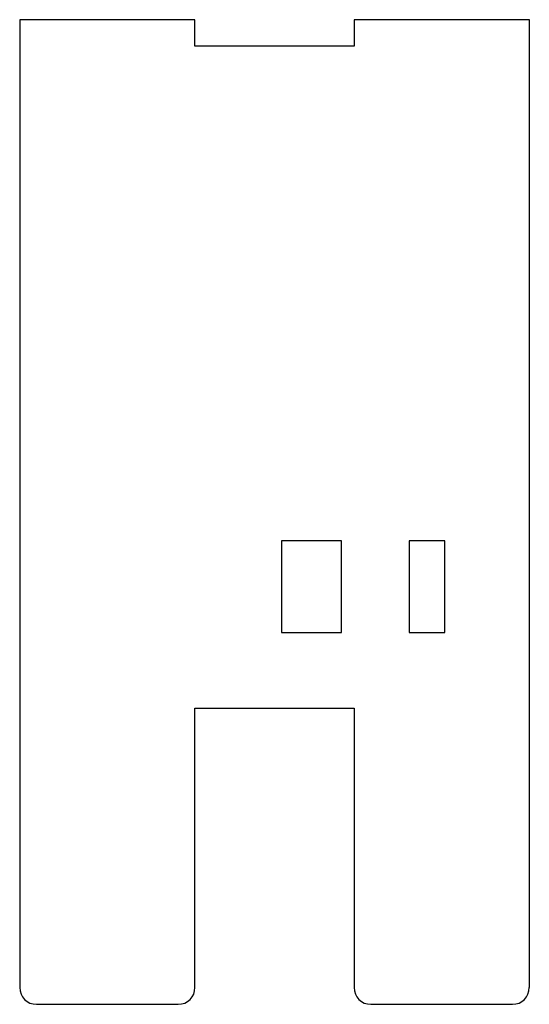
# Model space of a CAD drawing. Extents: x -2.5 to 3.6, y -7.4 to 4.4.
import ezdxf

# ---------------------------------------------------------------- set-up
doc = ezdxf.new("R2010")
doc.units = 0
doc.layers.get('0').update_dxf_attribs({"linetype": 'CONTINUOUS'})

msp = doc.modelspace()

# ---------------------------------------------------------------- linework, layer by layer
at = {"color": 7, "linetype": 'CONTINUOUS'}
for p, q in [((-0.401, 4.383), (-2.5, 4.383)), ((-2.5, 4.383), (-2.5, -7.216)), ((-0.401, 4.066), (-0.401, 4.383)), ((1.504, 4.383), (1.504, 4.066)), ((3.603, 4.383), (1.504, 4.383)), ((3.603, -7.216), (3.603, 4.383)), ((1.504, 4.066), (-0.401, 4.066)), ((1.355, -1.863), (0.635, -1.863)), ((0.635, -1.863), (0.635, -2.962)), ((1.355, -2.962), (1.355, -1.863)), ((2.593, -1.863), (2.165, -1.863)), ((2.165, -1.863), (2.165, -2.962)), ((2.593, -2.962), (2.593, -1.863)), ((0.635, -2.962), (1.355, -2.962)), ((2.165, -2.962), (2.593, -2.962)), ((-0.401, -3.866), (1.504, -3.866)), ((-0.401, -7.216), (-0.401, -3.866)), ((1.504, -3.866), (1.504, -7.216)), ((-2.3, -7.416), (-0.601, -7.416)), ((1.704, -7.416), (3.402, -7.416))]:
    msp.add_line(p, q, dxfattribs=at)
for centre, start, end in [((-2.3, -7.216), 180, 270), ((-0.601, -7.216), 270, 0), ((1.704, -7.216), 180, 270), ((3.402, -7.216), 270, 0)]:
    msp.add_arc(centre, 0.2, start, end, dxfattribs=at)

doc.saveas('drawing.dxf')
